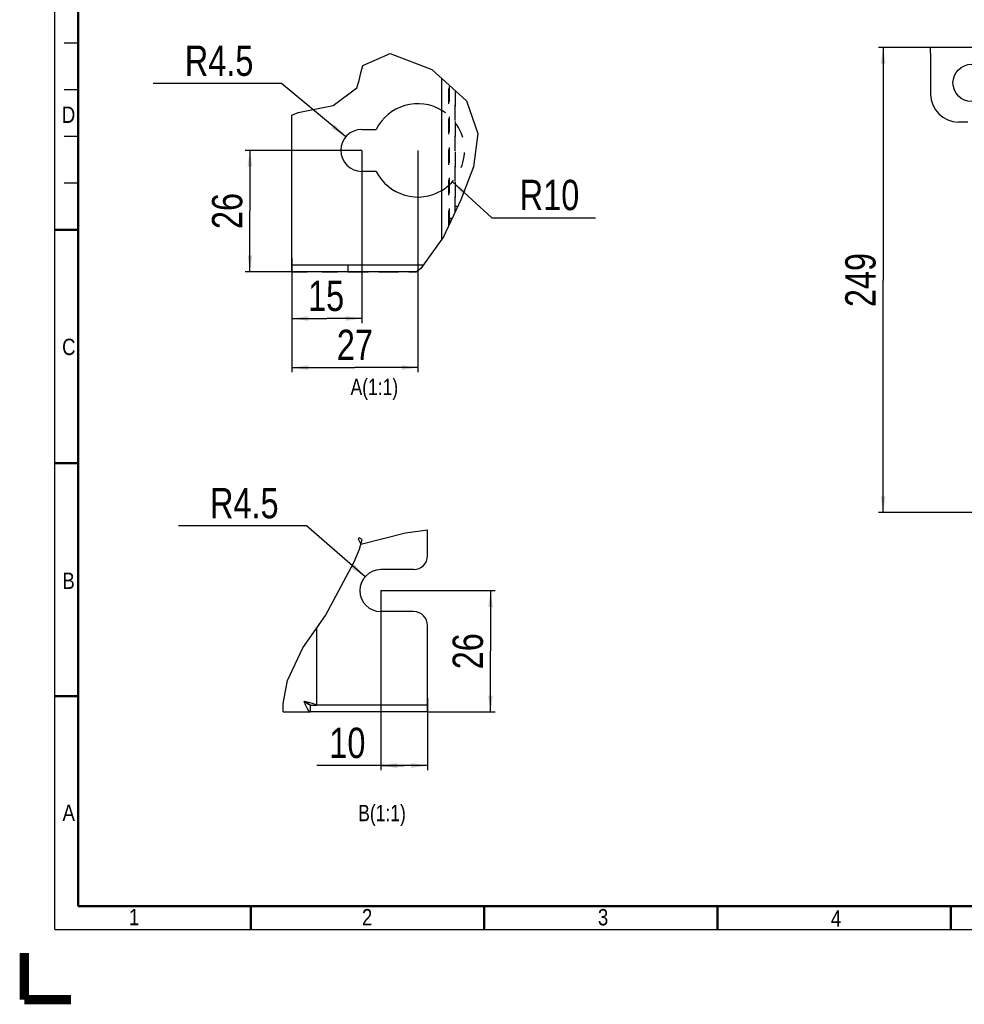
# Model space of a CAD drawing. Header units: millimetres. Extents: x -1 to 598, y -1 to 421.
# Tile 1 of 23: x -1 to 201, y -1 to 210. Entities that reach past the tile are written whole.
import ezdxf

# ---------------------------------------------------------------- set-up
doc = ezdxf.new("R2010")
doc.units = ezdxf.units.MM
doc.header["$LTSCALE"] = 32.67
doc.linetypes.add('HIDDEN', pattern=[0.2, 0.1, -0.1])
doc.layers.get('0').update_dxf_attribs({"linetype": 'CONTINUOUS'})
for name, color, linetype in [('02___PRT_ALL_AXES', 7, 'CONTINUOUS'), ('DEFAULT_2', 8, 'HIDDEN'), ('ROUNDS', 7, 'CONTINUOUS')]:
    doc.layers.add(name, color=color, linetype=linetype)
doc.styles.get("Standard").update_dxf_attribs({"font": 'txt', "width": 0.8})
doc.styles.add('TEXTSTYLE_2', font='txt', dxfattribs={"width": 0.85})
doc.dimstyles.new('DIMSTYLE_5', dxfattribs={"dimtxt": 6.5, "dimasz": 3.5, "dimexe": 1, "dimexo": 0, "dimgap": 1.625, "dimtad": 1, "dimdec": 0, "dimlfac": 2.5, "dimdsep": 46, "dimtxsty": 'STANDARD', "dimblk": '_FILLED', "dimblk1": '_FILLED', "dimblk2": '_FILLED', "dimcen": 0.09, "dimclrt": 5, "dimadec": 0, "dimazin": 0, "dimtp": 0.5, "dimtm": 0.5, "dimtfac": 1, "dimtdec": 0, "dimtofl": 0, "dimtmove": 0, "dimatfit": 3, "dimldrblk": '_FILLED', "dimfxl": 1, "dimtolj": 1, "dimarcsym": 0})
doc.dimstyles.new('DIMSTYLE_6', dxfattribs={"dimtxt": 6.5, "dimasz": 3.5, "dimexe": 1, "dimexo": 0, "dimgap": 1.625, "dimtad": 1, "dimdsep": 46, "dimtxsty": 'STANDARD', "dimblk": '_FILLED', "dimblk1": '_FILLED', "dimblk2": '_FILLED', "dimcen": 0.09, "dimclrt": 5, "dimadec": 0, "dimazin": 0, "dimtp": 0.2, "dimtm": 0.2, "dimtfac": 1, "dimtofl": 0, "dimtmove": 0, "dimatfit": 3, "dimldrblk": '_FILLED', "dimfxl": 1, "dimtolj": 1, "dimarcsym": 0})
doc.dimstyles.new('DIMSTYLE_7', dxfattribs={"dimtxt": 6.5, "dimasz": 3.5, "dimexe": 1, "dimexo": 0, "dimtad": 1, "dimdsep": 46, "dimtxsty": 'STANDARD', "dimblk": '_FILLED', "dimblk1": '_FILLED', "dimblk2": '_FILLED', "dimcen": 0.09, "dimclrt": 5, "dimadec": 0, "dimazin": 0, "dimtp": 0.1, "dimtm": 0.1, "dimtfac": 1, "dimtofl": 0, "dimtmove": 0, "dimatfit": 3, "dimldrblk": '_FILLED', "dimfxl": 1, "dimtolj": 1, "dimarcsym": 0})
doc.dimstyles.new('DIMSTYLE_8', dxfattribs={"dimtxt": 6.5, "dimasz": 3.5, "dimexe": 1, "dimexo": 0, "dimtad": 1, "dimdsep": 46, "dimtxsty": 'STANDARD', "dimblk": '_FILLED', "dimblk1": '_FILLED', "dimblk2": '_FILLED', "dimcen": 0.09, "dimclrt": 5, "dimadec": 0, "dimazin": 0, "dimtp": 0.2, "dimtm": 0.2, "dimtfac": 1, "dimtofl": 0, "dimtmove": 0, "dimatfit": 3, "dimldrblk": '_FILLED', "dimfxl": 1, "dimtolj": 1, "dimarcsym": 0})

# ---------------------------------------------------------------- blocks, each defined once
blk = doc.blocks.new('_FILLED')
at = {"color": 0, "linetype": 'BYBLOCK'}
blk.add_solid([(0, 0), (-1, 0.143), (-1, -0.143)], dxfattribs=at)
blk = doc.blocks.new('*D6')
at = {"color": 2, "linetype": 'CONTINUOUS'}
for p, q in [((194.13, 204.06), (182.97, 204.06)), ((183.97, 204.06), (183.97, 154.21)), ((183.97, 104.36), (183.97, 154.21)), ((242.41, 104.36), (182.97, 104.36))]:
    blk.add_line(p, q, dxfattribs=at)
at = {"color": 2, "linetype": 'CONTINUOUS', "xscale": 3.5, "yscale": 3.5, "zscale": 3.5}
for p, rotation in [((183.97, 204.06), 90), ((183.97, 104.36), 270)]:
    blk.add_blockref('_FILLED', p, dxfattribs=dict(at, rotation=rotation))
at = {"color": 5, "linetype": 'CONTINUOUS', "insert": (175.85, 154.21), "char_height": 6.5, "width": 15.6, "attachment_point": 2, "rotation": 90, "line_spacing_factor": 0.9}
blk.add_mtext('249', dxfattribs=at)
blk = doc.blocks.new('*D11')
at = {"color": 2, "linetype": 'CONTINUOUS'}
for p, q in [((76.38, 87.66), (100.87, 87.66)), ((99.87, 87.66), (99.87, 74.66)), ((99.87, 61.66), (99.87, 74.66)), ((86.38, 61.66), (100.87, 61.66))]:
    blk.add_line(p, q, dxfattribs=at)
at = {"color": 2, "linetype": 'CONTINUOUS', "xscale": 3.5, "yscale": 3.5, "zscale": 3.5}
for p, rotation in [((99.87, 87.66), 90), ((99.87, 61.66), 270)]:
    blk.add_blockref('_FILLED', p, dxfattribs=dict(at, rotation=rotation))
at = {"color": 5, "linetype": 'CONTINUOUS', "insert": (91.74, 74.66), "char_height": 6.5, "width": 10.4, "attachment_point": 2, "rotation": 90, "line_spacing_factor": 0.9}
blk.add_mtext('26', dxfattribs=at)
blk = doc.blocks.new('*D12')
at = {"color": 2, "linetype": 'CONTINUOUS'}
for p, q in [((76.38, 87.66), (76.38, 49.16)), ((86.38, 64.66), (86.38, 49.16)), ((81.38, 50.16), (62.67, 50.16)), ((76.38, 50.16), (81.38, 50.16)), ((86.38, 50.16), (81.38, 50.16))]:
    blk.add_line(p, q, dxfattribs=at)
at = {"color": 2, "linetype": 'CONTINUOUS', "xscale": 3.5, "yscale": 3.5, "zscale": 3.5, "rotation": 180}
blk.add_blockref('_FILLED', (76.38, 50.16), dxfattribs=at)
at = {"color": 2, "linetype": 'CONTINUOUS', "xscale": 3.5, "yscale": 3.5, "zscale": 3.5}
blk.add_blockref('_FILLED', (86.38, 50.16), dxfattribs=at)
at = {"color": 5, "linetype": 'CONTINUOUS', "insert": (73.07, 58.28), "char_height": 6.5, "width": 10.4, "attachment_point": 3, "line_spacing_factor": 0.9}
blk.add_mtext('10', dxfattribs=at)
blk = doc.blocks.new('*D13')
at = {"color": 2, "linetype": 'CONTINUOUS'}
for p, q in [((57.71, 101.52), (33.01, 101.52)), ((60.46, 101.52), (57.71, 101.52)), ((72.98, 90.61), (60.46, 101.52))]:
    blk.add_line(p, q, dxfattribs=at)
at = {"color": 2, "linetype": 'CONTINUOUS', "xscale": 3.5, "yscale": 3.5, "zscale": 3.5, "rotation": 318.9391348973}
blk.add_blockref('_FILLED', (72.98, 90.61), dxfattribs=at)
at = {"color": 5, "linetype": 'CONTINUOUS', "insert": (54.46, 109.65), "char_height": 6.5, "width": 20.8, "attachment_point": 3, "line_spacing_factor": 0.9}
blk.add_mtext('R4.5', dxfattribs=at)
blk = doc.blocks.new('*D14')
at = {"color": 2, "linetype": 'CONTINUOUS'}
for p, q in [((72.3, 182), (72.3, 144.96)), ((57.3, 159), (57.3, 144.96)), ((57.3, 145.96), (64.8, 145.96)), ((72.3, 145.96), (64.8, 145.96))]:
    blk.add_line(p, q, dxfattribs=at)
at = {"color": 2, "linetype": 'CONTINUOUS', "xscale": 3.5, "yscale": 3.5, "zscale": 3.5, "rotation": 180}
blk.add_blockref('_FILLED', (57.3, 145.96), dxfattribs=at)
at = {"color": 2, "linetype": 'CONTINUOUS', "xscale": 3.5, "yscale": 3.5, "zscale": 3.5}
blk.add_blockref('_FILLED', (72.3, 145.96), dxfattribs=at)
at = {"color": 5, "linetype": 'CONTINUOUS', "insert": (64.64, 154.08), "char_height": 6.5, "width": 10.4, "attachment_point": 2, "line_spacing_factor": 0.9}
blk.add_mtext('15', dxfattribs=at)
blk = doc.blocks.new('*D15')
at = {"color": 2, "linetype": 'CONTINUOUS'}
for p, q in [((84.3, 182), (84.3, 134.44)), ((57.3, 159), (57.3, 134.44)), ((57.3, 135.44), (70.8, 135.44)), ((84.3, 135.44), (70.8, 135.44))]:
    blk.add_line(p, q, dxfattribs=at)
at = {"color": 2, "linetype": 'CONTINUOUS', "xscale": 3.5, "yscale": 3.5, "zscale": 3.5, "rotation": 180}
blk.add_blockref('_FILLED', (57.3, 135.44), dxfattribs=at)
at = {"color": 2, "linetype": 'CONTINUOUS', "xscale": 3.5, "yscale": 3.5, "zscale": 3.5}
blk.add_blockref('_FILLED', (84.3, 135.44), dxfattribs=at)
at = {"color": 5, "linetype": 'CONTINUOUS', "insert": (70.8, 143.56), "char_height": 6.5, "width": 10.4, "attachment_point": 2, "line_spacing_factor": 0.9}
blk.add_mtext('27', dxfattribs=at)
blk = doc.blocks.new('*D16')
at = {"color": 2, "linetype": 'CONTINUOUS'}
for p, q in [((91.69, 175.26), (100.12, 167.56)), ((100.12, 167.56), (102.87, 167.56)), ((102.87, 167.56), (122.37, 167.56))]:
    blk.add_line(p, q, dxfattribs=at)
at = {"color": 2, "linetype": 'CONTINUOUS', "xscale": 3.5, "yscale": 3.5, "zscale": 3.5, "rotation": 137.634501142}
blk.add_blockref('_FILLED', (91.69, 175.26), dxfattribs=at)
at = {"color": 5, "linetype": 'CONTINUOUS', "insert": (106.12, 175.69), "char_height": 6.5, "width": 15.6, "attachment_point": 1, "line_spacing_factor": 0.9}
blk.add_mtext('R10', dxfattribs=at)
blk = doc.blocks.new('*D17')
at = {"color": 2, "linetype": 'CONTINUOUS'}
for p, q in [((52.31, 196.34), (27.61, 196.34)), ((55.06, 196.34), (52.31, 196.34)), ((68.84, 184.87), (55.06, 196.34))]:
    blk.add_line(p, q, dxfattribs=at)
at = {"color": 2, "linetype": 'CONTINUOUS', "xscale": 3.5, "yscale": 3.5, "zscale": 3.5, "rotation": 320.2329449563}
blk.add_blockref('_FILLED', (68.84, 184.87), dxfattribs=at)
at = {"color": 5, "linetype": 'CONTINUOUS', "insert": (49.06, 204.46), "char_height": 6.5, "width": 20.8, "attachment_point": 3, "line_spacing_factor": 0.9}
blk.add_mtext('R4.5', dxfattribs=at)
blk = doc.blocks.new('*D18')
at = {"color": 2, "linetype": 'CONTINUOUS'}
for p, q in [((72.3, 182), (47.32, 182)), ((48.32, 182), (48.32, 169)), ((48.32, 156), (48.32, 169)), ((57.3, 156), (47.32, 156))]:
    blk.add_line(p, q, dxfattribs=at)
at = {"color": 2, "linetype": 'CONTINUOUS', "xscale": 3.5, "yscale": 3.5, "zscale": 3.5}
for p, rotation in [((48.32, 182), 90), ((48.32, 156), 270)]:
    blk.add_blockref('_FILLED', p, dxfattribs=dict(at, rotation=rotation))
at = {"color": 5, "linetype": 'CONTINUOUS', "insert": (40.19, 169), "char_height": 6.5, "width": 10.4, "attachment_point": 2, "rotation": 90, "line_spacing_factor": 0.9}
blk.add_mtext('26', dxfattribs=at)

msp = doc.modelspace()

# ---------------------------------------------------------------- linework, layer by layer
at = {"color": 2, "linetype": 'CONTINUOUS'}
for p, q in [((72.533, 200.1694), (78.3431, 202.7392)), ((78.3431, 202.7392), (87.2609, 199.3095)), ((71.7428, 196.973), (72.0885, 198.6463)), ((72.0885, 198.6463), (72.533, 200.1694)), ((87.2609, 199.3095), (94.6885, 192.5899)), ((71.2503, 195.3885), (71.7428, 196.973)), ((66.1182, 191.6442), (71.2503, 195.3885)), ((94.6885, 192.5899), (97.1285, 185.6245)), ((57.298, 189.5595), (58.6334, 190.1172)), ((58.6334, 190.1172), (66.1182, 191.6442)), ((97.1285, 185.6245), (96.193, 178.458)), ((96.193, 178.458), (93.5224, 171.3672)), ((93.5224, 171.3672), (89.7688, 163.4909)), ((89.7688, 163.4909), (84.9494, 156.6888)), ((84.9494, 156.6888), (84.0308, 155.9957)), ((72.1108, 97.6297), (81.6545, 100.0157)), ((81.6545, 100.0157), (86.3766, 100.7026)), ((71.5816, 98.8232), (71.4963, 98.7638)), ((71.4963, 98.7638), (72.1108, 97.6297)), ((71.667, 98.8806), (71.5816, 98.8232)), ((71.7494, 98.9325), (71.667, 98.8806)), ((72.3493, 98.581), (71.7494, 98.9325)), ((71.7837, 96.5329), (72.3493, 98.581)), ((70.6528, 93.787), (71.7837, 96.5329)), ((64.5126, 82.3317), (70.6528, 93.787)), ((59.6821, 75.4249), (64.5126, 82.3317)), ((56.3973, 68.3971), (59.6821, 75.4249)), ((55.4432, 63.454), (56.3973, 68.3971)), ((55.4097, 61.6572), (55.4432, 63.454))]:
    msp.add_line(p, q, dxfattribs=at)
at = {"color": 7, "linetype": 'CONTINUOUS'}
for p, q in [((194.1323, 202.8584), (194.1323, 204.0584)), ((418.9323, 204.0584), (194.1323, 204.0584)), ((11.6562, 64.8401), (11.3438, 65.1526)), ((11.6562, 65.1526), (11.3438, 64.8401)), ((60.5177, 63.6107), (59.9766, 63.9072)), ((60.4103, 63.5322), (59.9766, 63.9072)), ((60.844, 63.2577), (60.4103, 63.5322)), ((60.9425, 63.3142), (60.5177, 63.6107)), ((61.0575, 63.1572), (60.9425, 63.3142)), ((61.2777, 63.1572), (60.844, 63.2577)), ((61.0575, 63.1572), (61.2777, 63.1572)), ((61.2777, 61.6572), (61.2777, 63.1572)), ((62.6388, 63.0177), (61.2777, 63.0177)), ((48.6552, 19.8438), (48.3427, 20.1562)), ((48.6552, 20.1562), (48.3427, 19.8438))]:
    msp.add_line(p, q, dxfattribs=at)
at = {"color": 3, "linetype": 'CONTINUOUS'}
for p, q in [((89.398, 162.9675), (89.398, 197.3761)), ((57.298, 157.4957), (57.298, 189.5595)), ((62.6766, 63.1572), (62.6766, 79.7065)), ((60.9055, 63.6846), (59.9766, 63.9072)), ((60.3019, 63.0462), (59.9766, 63.9072)), ((86.3766, 63.1572), (86.3766, 64.6572)), ((55.4097, 61.6572), (61.2777, 61.6572)), ((60.6272, 62.3162), (60.3019, 63.0462)), ((62.6388, 63.0177), (62.3215, 63.2403))]:
    msp.add_line(p, q, dxfattribs=at)
at = {"color": 2, "linetype": 'CONTINUOUS', "const_width": 0.25}
for points in [[(6.5, 15), (6.5, 415)], [(8.5, 205), (11.5, 205)], [(8.5, 195), (11.5, 195)], [(8.5, 185), (11.5, 185)], [(8.5, 175), (11.5, 175)], [(590.5, 15), (6.5, 15)]]:
    msp.add_lwpolyline(points, dxfattribs=at)
at = {"color": 7, "linetype": 'CONTINUOUS', "const_width": 0.5}
for points in [[(11.5, 20), (11.5, 410)], [(11.5, 165), (6.5, 165)], [(11.5, 115), (6.5, 115)], [(11.5, 65), (6.5, 65)], [(585.5, 20), (11.5, 20)], [(48.5, 20), (48.5, 15)], [(98.5, 20), (98.5, 15)], [(148.5, 20), (148.5, 15)], [(198.5, 20), (198.5, 15)]]:
    msp.add_lwpolyline(points, dxfattribs=at)
at = {"color": 3, "linetype": 'CONTINUOUS'}
for points in [[(62.3215, 63.2403), (61.7194, 63.4624), (60.9055, 63.6846)], [(61.2777, 61.6572), (60.9525, 61.8285), (60.6272, 62.3162)], [(62.6388, 63.0177), (62.6598, 63.0642), (62.6724, 63.1107), (62.6766, 63.1572)]]:
    msp.add_lwpolyline(points, dxfattribs=at)
at = {"color": 7, "linetype": 'CONTINUOUS', "true_color": 0xe0f2ff, "const_width": 2}
for points in [[(0, 10), (0, 0)], [(10, 0), (0, 0)]]:
    msp.add_lwpolyline(points, dxfattribs=at)
at = {"layer": '02___PRT_ALL_AXES', "color": 3, "linetype": 'CONTINUOUS'}
for p, q in [((72.298, 186.4957), (75.3677, 186.4957)), ((75.3677, 177.4957), (72.298, 177.4957))]:
    msp.add_line(p, q, dxfattribs=at)
at = {"layer": '02___PRT_ALL_AXES', "color": 8, "linetype": 'HIDDEN'}
for p, q in [((91.098, 167.4957), (91.6774, 167.4957)), ((91.098, 167.4957), (91.098, 166.2799)), ((69.298, 157.4957), (85.5211, 157.4957)), ((69.298, 157.4957), (69.298, 155.9957)), ((69.298, 155.9957), (84.0308, 155.9957))]:
    msp.add_line(p, q, dxfattribs=at)
at = {"layer": '02___PRT_ALL_AXES', "color": 7, "linetype": 'CONTINUOUS'}
msp.add_circle((202.9323, 196.4584), 4, dxfattribs=at)
at = {"layer": '02___PRT_ALL_AXES', "color": 3, "linetype": 'CONTINUOUS'}
for centre, radius, start, end in [((84.298, 181.9957), 10, 58.959017, 153.256316), ((72.298, 181.9957), 4.5, 90, 270), ((84.298, 181.9957), 10, 206.743684, 301.040983), ((76.3766, 87.6572), 4.5, 90, 270)]:
    msp.add_arc(centre, radius, start, end, dxfattribs=at)
at = {"layer": '02___PRT_ALL_AXES', "color": 8, "linetype": 'HIDDEN'}
msp.add_arc((84.298, 181.9957), 10, 301.040983, 58.959017, dxfattribs=at)
at = {"layer": 'DEFAULT_2', "color": 8, "linetype": 'HIDDEN'}
for p, q in [((90.898, 165.8602), (90.898, 196.0191)), ((91.098, 166.2799), (91.098, 195.8382)), ((92.298, 168.7979), (92.298, 194.7526)), ((57.298, 157.4957), (85.5211, 157.4957)), ((57.298, 155.9957), (84.0308, 155.9957))]:
    msp.add_line(p, q, dxfattribs=at)
at = {"layer": 'ROUNDS', "color": 7, "linetype": 'CONTINUOUS'}
for p, q in [((194.1323, 202.8584), (194.1323, 194.0584)), ((202.1323, 188.0584), (200.1323, 188.0584)), ((57.298, 155.9957), (57.298, 157.4957)), ((84.0308, 155.9957), (57.298, 155.9957)), ((86.3766, 61.6572), (61.2777, 61.6572)), ((86.3766, 61.6572), (86.3766, 63.1572))]:
    msp.add_line(p, q, dxfattribs=at)
at = {"layer": 'ROUNDS', "color": 8, "linetype": 'HIDDEN'}
for p, q in [((91.098, 166.2799), (91.098, 195.8382)), ((92.298, 194.7526), (92.298, 168.7979)), ((92.8688, 169.9957), (92.298, 169.9957))]:
    msp.add_line(p, q, dxfattribs=at)
at = {"layer": 'ROUNDS', "color": 3, "linetype": 'CONTINUOUS'}
for p, q in [((57.298, 157.4957), (85.5211, 157.4957)), ((86.3766, 95.1572), (86.3766, 100.7026)), ((83.3766, 92.1572), (76.3766, 92.1572)), ((83.3766, 83.1572), (76.3766, 83.1572)), ((86.3766, 64.6572), (86.3766, 80.1572)), ((62.6766, 63.1572), (86.3766, 63.1572))]:
    msp.add_line(p, q, dxfattribs=at)
at = {"layer": 'ROUNDS', "color": 7, "linetype": 'CONTINUOUS'}
msp.add_arc((200.1323, 194.0584), 6, 180, 270, dxfattribs=at)
at = {"layer": 'ROUNDS', "color": 3, "linetype": 'CONTINUOUS'}
for centre, start, end in [((83.3766, 95.1572), 270, 360), ((83.3766, 80.1572), 0, 90)]:
    msp.add_arc(centre, 3, start, end, dxfattribs=at)

# ---------------------------------------------------------------- texts
at = {"color": 5, "linetype": 'CONTINUOUS', "char_height": 3.5, "attachment_point": 2, "line_spacing_factor": 0.9, "style": 'TEXTSTYLE_2'}
for s, insert, width in [('D', (9.4654, 191.3838), 4.4625), ('C', (9.5208, 141.63), 4.4625), ('B', (9.4828, 91.5087), 4.090625), ('A', (9.4996, 41.7972), 4.4625), ('1', (23.5173, 19.4542), 1.859375), ('2', (73.4271, 19.4172), 4.090625), ('3', (123.9713, 19.4172), 4.090625), ('4', (173.8811, 19.1483), 4.4625)]:
    msp.add_mtext(s, dxfattribs=dict(at, insert=insert, width=width))
at = {"color": 5, "linetype": 'CONTINUOUS', "char_height": 3.5, "width": 16.8, "attachment_point": 3, "line_spacing_factor": 0.9}
for s, insert in [('A(1:1)', (80.0756, 133.064)), ('B(1:1)', (81.7203, 41.7402))]:
    msp.add_mtext(s, dxfattribs=dict(at, insert=insert))

# ---------------------------------------------------------------- dimensions: what is measured, and where the dimension line sits
at = {"color": 2, "linetype": 'CONTINUOUS'}
for center, mpoint, dimstyle, picture, middle in [((72.298, 181.9957), (68.839, 184.8742), 'DIMSTYLE_7', '*D17', (38.6649, 201.212)), ((84.298, 181.9957), (91.6866, 175.2572), 'DIMSTYLE_8', '*D16', (113.9218, 172.439)), ((76.3766, 87.6572), (72.9835, 90.6131), 'DIMSTYLE_7', '*D13', (44.0616, 106.3966))]:
    dim = msp.add_radius_dim(center=center, mpoint=mpoint, text='R<>', dimstyle=dimstyle, override={"dimtih": 1, "dimtoh": 1, "dimpost": '<>'}, dxfattribs=at)
    dim.commit()
    dim.dimension.update_dxf_attribs({"geometry": picture, "text_midpoint": middle, "dimtype": 164})
for base, p1, p2, angle, dimstyle, picture, middle in [((183.9721, 104.3624), (194.1323, 204.0584), (242.4113, 104.3624), 270, 'DIMSTYLE_5', '*D6', (183.9721, 154.2104)), ((48.3186, 181.9957), (57.298, 155.9957), (72.298, 181.9957), 90, 'DIMSTYLE_6', '*D18', (48.3186, 168.9957)), ((76.3766, 50.1585), (86.3766, 64.6572), (76.3766, 87.6572), 180, 'DIMSTYLE_6', '*D12', (68.5159, 50.1585)), ((99.8696, 87.6572), (86.3766, 61.6572), (76.3766, 87.6572), 90, 'DIMSTYLE_6', '*D11', (99.8696, 74.6572))]:
    dim = msp.add_linear_dim(base=base, p1=p1, p2=p2, angle=angle, dimstyle=dimstyle, dxfattribs=at)
    dim.commit()
    dim.dimension.update_dxf_attribs({"geometry": picture, "text_midpoint": middle, "dimtype": 160})
for base, p2, picture, middle in [((72.298, 145.9579), (72.298, 181.9957), '*D14', (65.449, 145.9579)), ((84.298, 135.4358), (84.298, 181.9957), '*D15', (70.798, 135.4358))]:
    dim = msp.add_linear_dim(base=base, p1=(57.298, 158.9957), p2=p2, dimstyle='DIMSTYLE_6', dxfattribs=at)
    dim.commit()
    dim.dimension.update_dxf_attribs({"geometry": picture, "text_midpoint": middle, "dimtype": 160})

doc.saveas('drawing.dxf')
